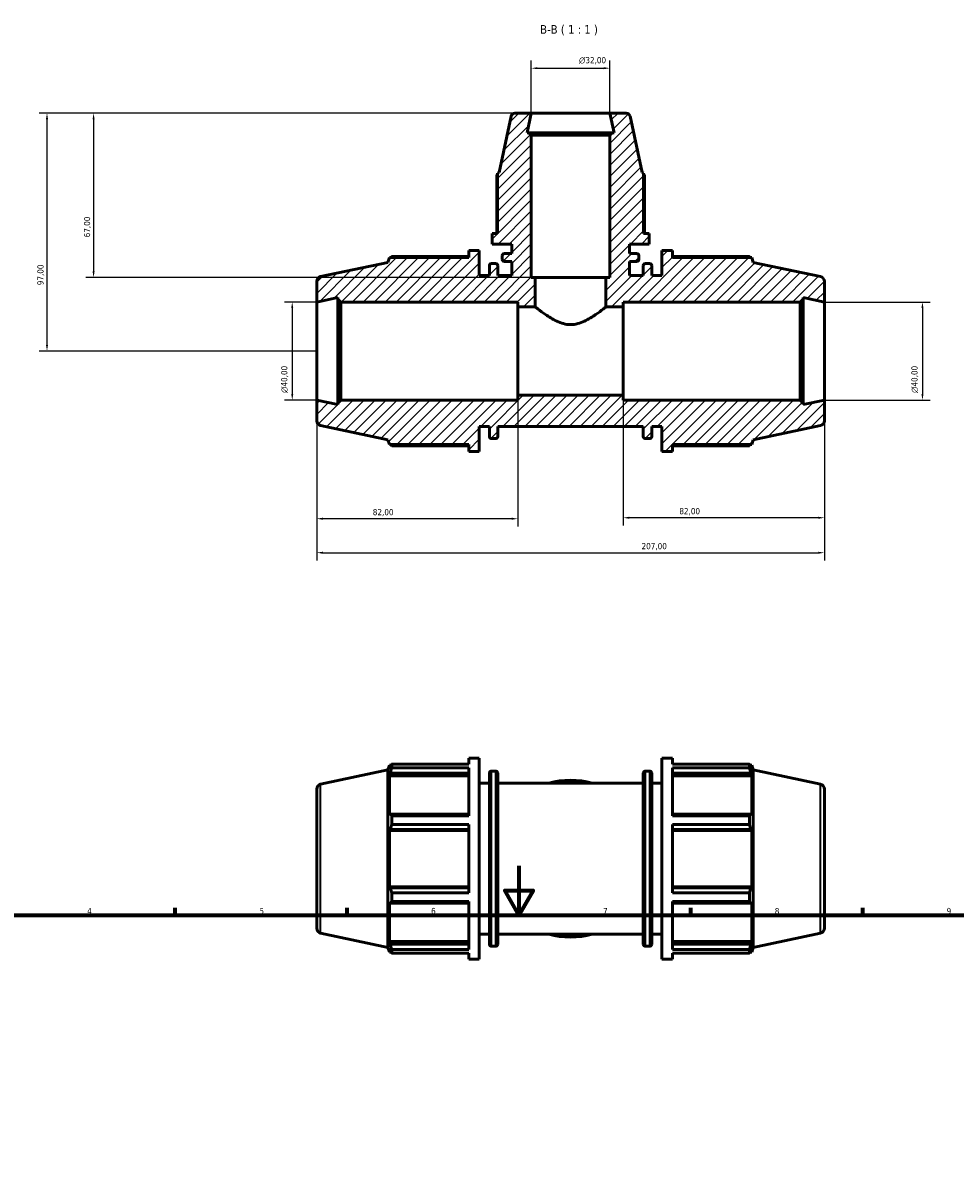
# Model space of a CAD drawing. Header units: millimetres. Extents: x 0 to 1009, y 0 to 938.
# Tile 4 of 6: x 218 to 598, y 469 to 938. Entities that reach past the tile are written whole.
import ezdxf

# ---------------------------------------------------------------- set-up
doc = ezdxf.new("R2010")
doc.units = ezdxf.units.MM
for name, color, linetype, lineweight in [('Border (ISO)', 7, 'Continuous', 70), ('Dimension (ISO)', 7, 'Continuous', 25), ('Hatch (ISO)', 7, 'Continuous', 18), ('Symbol (ISO)', 7, 'Continuous', 25), ('Visible (ISO)', 7, 'Continuous', 50), ('Visible Narrow (ISO)', 7, 'Continuous', 35)]:
    doc.layers.add(name, color=color, linetype=linetype, lineweight=lineweight)
doc.styles.add('Label Text (ISO)', font='tahoma.ttf')
doc.styles.add('Note Text (ISO)', font='tahoma.ttf')
doc.dimstyles.new('Default (ISO)', dxfattribs={"dimtxt": 2.5, "dimasz": 2.5, "dimexe": 3.175, "dimexo": 0, "dimgap": 0.762, "dimtad": 1, "dimrnd": 1e-08, "dimzin": 0, "dimtxsty": 'Note Text (ISO)', "dimcen": 0.09, "dimdle": 10, "dimclrd": 256, "dimclre": 256, "dimclrt": 232, "dimazin": 0, "dimtfac": 1.40208, "dimtmove": 0, "dimatfit": 3, "dimfxl": 1, "dimtolj": 1, "dimtzin": 0, "dimlwd": -1, "dimlwe": -1, "dimarcsym": 0})

# ---------------------------------------------------------------- blocks, each defined once
blk = doc.blocks.new('Borders Default Border')
at = {"layer": 'Border (ISO)'}
for p, q in [((280.33, 574), (280.33, 576.9)), ((350.42, 574), (350.42, 576.9)), ((490.58, 574), (490.58, 576.9)), ((560.67, 574), (560.67, 576.9))]:
    blk.add_line(p, q, dxfattribs=at)
at = {"layer": 'Border (ISO)', "flags": 128}
for points in [[(420.5, 594), (420.5, 574), (414.73, 584), (426.27, 584), (420.5, 574)], [(20, 20), (20, 574), (821, 574), (821, 20), (20, 20)]]:
    blk.add_lwpolyline(points, dxfattribs=at)
at = {"layer": 'Border (ISO)', "color": 232, "true_color": 0xca0064, "char_height": 2.5, "attachment_point": 7, "style": 'Note Text (ISO)'}
for s, insert in [('4', (244.42, 574.4)), ('5', (314.64, 574.35)), ('6', (384.66, 574.35)), ('7', (454.77, 574.4)), ('8', (524.81, 574.34)), ('9', (594.88, 574.35))]:
    blk.add_mtext(s, dxfattribs=dict(at, insert=insert))
blk = doc.blocks.new('*D7')
at = {"layer": 'Defpoints', "color": 0, "transparency": 16777216}
for p in [(457.53, 919.24), (425.53, 900.92), (457.53, 900.92)]:
    blk.add_point(p, dxfattribs=at)
at = {"layer": 'Dimension (ISO)', "transparency": 16777216}
for p, q in [((425.53, 900.92), (425.53, 922.42)), ((428.03, 919.24), (455.03, 919.24)), ((457.53, 900.92), (457.53, 922.42))]:
    blk.add_line(p, q, dxfattribs=at)
for points in [[(428.03, 919.66), (428.03, 918.83), (425.53, 919.24)], [(455.03, 919.66), (455.03, 918.83), (457.53, 919.24)]]:
    blk.add_solid(points, dxfattribs=at)
at = {"layer": 'Dimension (ISO)', "color": 232, "true_color": 0xca0064, "transparency": 16777216, "insert": (444.98, 923.77), "char_height": 2.5, "attachment_point": 1, "style": 'Note Text (ISO)'}
blk.add_mtext('\\A1;\\fAIGDT|b0|i0;\\H2.5000;\\ln\\fTahoma|b0|i0;\\H2.5000;32,00', dxfattribs=at)
blk = doc.blocks.new('*D8')
at = {"layer": 'Defpoints', "color": 0, "transparency": 16777216}
for p in [(545.03, 823.92), (545.03, 783.92), (585.03, 783.92)]:
    blk.add_point(p, dxfattribs=at)
at = {"layer": 'Dimension (ISO)', "transparency": 16777216}
for p, q in [((545.03, 823.92), (588.21, 823.92)), ((585.03, 821.42), (585.03, 786.42)), ((545.03, 783.92), (588.21, 783.92))]:
    blk.add_line(p, q, dxfattribs=at)
for points in [[(584.61, 821.42), (585.45, 821.42), (585.03, 823.92)], [(584.61, 786.42), (585.45, 786.42), (585.03, 783.92)]]:
    blk.add_solid(points, dxfattribs=at)
at = {"layer": 'Dimension (ISO)', "color": 232, "true_color": 0xca0064, "transparency": 16777216, "insert": (580.51, 786.87), "char_height": 2.5, "attachment_point": 1, "rotation": 90, "style": 'Note Text (ISO)'}
blk.add_mtext('\\A1;\\fAIGDT|b0|i0;\\H2.5000;\\ln\\fTahoma|b0|i0;\\H2.5000;40,00', dxfattribs=at)
blk = doc.blocks.new('*D9')
at = {"layer": 'Defpoints', "color": 0, "transparency": 16777216}
for p in [(463.03, 785.92), (545.03, 783.92), (463.03, 735.97)]:
    blk.add_point(p, dxfattribs=at)
at = {"layer": 'Dimension (ISO)', "transparency": 16777216}
for p, q in [((463.03, 785.92), (463.03, 732.8)), ((545.03, 783.92), (545.03, 732.8)), ((542.53, 735.97), (465.53, 735.97))]:
    blk.add_line(p, q, dxfattribs=at)
for points in [[(465.53, 736.39), (465.53, 735.55), (463.03, 735.97)], [(542.53, 736.39), (542.53, 735.55), (545.03, 735.97)]]:
    blk.add_solid(points, dxfattribs=at)
at = {"layer": 'Dimension (ISO)', "color": 232, "true_color": 0xca0064, "transparency": 16777216, "insert": (485.89, 739.91), "char_height": 2.5, "attachment_point": 1, "style": 'Note Text (ISO)'}
blk.add_mtext('\\A1;82,00', dxfattribs=at)
blk = doc.blocks.new('*D10')
at = {"layer": 'Defpoints', "color": 0, "transparency": 16777216}
for p in [(338.03, 783.92), (420.03, 785.92), (338.03, 735.57)]:
    blk.add_point(p, dxfattribs=at)
at = {"layer": 'Dimension (ISO)', "transparency": 16777216}
for p, q in [((338.03, 783.92), (338.03, 732.4)), ((420.03, 785.92), (420.03, 732.4)), ((417.53, 735.57), (340.53, 735.57))]:
    blk.add_line(p, q, dxfattribs=at)
for points in [[(340.53, 735.99), (340.53, 735.15), (338.03, 735.57)], [(417.53, 735.99), (417.53, 735.15), (420.03, 735.57)]]:
    blk.add_solid(points, dxfattribs=at)
at = {"layer": 'Dimension (ISO)', "color": 232, "true_color": 0xca0064, "transparency": 16777216, "insert": (360.89, 739.51), "char_height": 2.5, "attachment_point": 1, "style": 'Note Text (ISO)'}
blk.add_mtext('\\A1;82,00', dxfattribs=at)
blk = doc.blocks.new('*D11')
at = {"layer": 'Defpoints', "color": 0, "transparency": 16777216}
for p in [(338.03, 783.92), (545.03, 783.92), (545.03, 721.72)]:
    blk.add_point(p, dxfattribs=at)
at = {"layer": 'Dimension (ISO)', "transparency": 16777216}
for p, q in [((338.03, 783.92), (338.03, 718.54)), ((545.03, 783.92), (545.03, 718.54)), ((340.53, 721.72), (542.53, 721.72))]:
    blk.add_line(p, q, dxfattribs=at)
for points in [[(340.53, 722.13), (340.53, 721.3), (338.03, 721.72)], [(542.53, 722.13), (542.53, 721.3), (545.03, 721.72)]]:
    blk.add_solid(points, dxfattribs=at)
at = {"layer": 'Dimension (ISO)', "color": 232, "true_color": 0xca0064, "transparency": 16777216, "insert": (470.48, 725.65), "char_height": 2.5, "attachment_point": 1, "style": 'Note Text (ISO)'}
blk.add_mtext('\\A1;207,00', dxfattribs=at)
blk = doc.blocks.new('*D12')
at = {"layer": 'Defpoints', "color": 0, "transparency": 16777216}
for p in [(338.03, 823.92), (328.03, 783.92), (338.03, 783.92)]:
    blk.add_point(p, dxfattribs=at)
at = {"layer": 'Dimension (ISO)', "transparency": 16777216}
for p, q in [((338.03, 823.92), (324.86, 823.92)), ((328.03, 821.42), (328.03, 786.42)), ((338.03, 783.92), (324.86, 783.92))]:
    blk.add_line(p, q, dxfattribs=at)
for points in [[(327.61, 821.42), (328.45, 821.42), (328.03, 823.92)], [(327.61, 786.42), (328.45, 786.42), (328.03, 783.92)]]:
    blk.add_solid(points, dxfattribs=at)
at = {"layer": 'Dimension (ISO)', "color": 232, "true_color": 0xca0064, "transparency": 16777216, "insert": (323.51, 786.87), "char_height": 2.5, "attachment_point": 1, "rotation": 90, "style": 'Note Text (ISO)'}
blk.add_mtext('\\A1;\\fAIGDT|b0|i0;\\H2.5000;\\ln\\fTahoma|b0|i0;\\H2.5000;40,00', dxfattribs=at)
blk = doc.blocks.new('*D13')
at = {"layer": 'Defpoints', "color": 0, "transparency": 16777216}
for p in [(425.53, 900.92), (247.03, 833.92), (427.13, 833.92)]:
    blk.add_point(p, dxfattribs=at)
at = {"layer": 'Dimension (ISO)', "transparency": 16777216}
for p, q in [((425.53, 900.92), (243.86, 900.92)), ((247.03, 898.42), (247.03, 836.42)), ((427.13, 833.92), (243.86, 833.92))]:
    blk.add_line(p, q, dxfattribs=at)
for points in [[(246.61, 898.42), (247.45, 898.42), (247.03, 900.92)], [(246.61, 836.42), (247.45, 836.42), (247.03, 833.92)]]:
    blk.add_solid(points, dxfattribs=at)
at = {"layer": 'Dimension (ISO)', "color": 232, "true_color": 0xca0064, "transparency": 16777216, "insert": (243.1, 850.29), "char_height": 2.5, "attachment_point": 1, "rotation": 90, "style": 'Note Text (ISO)'}
blk.add_mtext('\\A1;67,00', dxfattribs=at)
blk = doc.blocks.new('*D14')
at = {"layer": 'Defpoints', "color": 0, "transparency": 16777216}
for p in [(425.53, 900.92), (228.03, 803.92), (338.03, 803.92)]:
    blk.add_point(p, dxfattribs=at)
at = {"layer": 'Dimension (ISO)', "transparency": 16777216}
for p, q in [((425.53, 900.92), (224.86, 900.92)), ((228.03, 898.42), (228.03, 806.42)), ((338.03, 803.92), (224.86, 803.92))]:
    blk.add_line(p, q, dxfattribs=at)
for points in [[(227.61, 898.42), (228.45, 898.42), (228.03, 900.92)], [(227.61, 806.42), (228.45, 806.42), (228.03, 803.92)]]:
    blk.add_solid(points, dxfattribs=at)
at = {"layer": 'Dimension (ISO)', "color": 232, "true_color": 0xca0064, "transparency": 16777216, "insert": (224.1, 830.77), "char_height": 2.5, "attachment_point": 1, "rotation": 90, "style": 'Note Text (ISO)'}
blk.add_mtext('\\A1;97,00', dxfattribs=at)

msp = doc.modelspace()

# ---------------------------------------------------------------- hatches: boundary and pattern name
at = {"layer": 'Hatch (ISO)'}
h = msp.add_hatch(dxfattribs=at)
h.set_pattern_fill('ANSI31', color=256, scale=25.4, style=0)
h.set_pattern_definition([(45, (0, 0), (-2.245064, 2.245064), [])])
edge = h.paths.add_edge_path()
edge.add_ellipse((543.031, 775.541), major_axis=(0.416, -1.956), ratio=1, start_angle=0, end_angle=78)
edge.add_line((545.031, 775.541), (545.031, 783.921))
edge.add_line((545.031, 783.921), (536.406, 782.088))
edge.add_line((536.406, 782.088), (536.406, 782.721))
edge.add_line((536.406, 782.721), (535.206, 783.921))
edge.add_line((535.206, 783.921), (463.031, 783.921))
edge.add_line((463.031, 783.921), (463.031, 785.921))
edge.add_line((463.031, 785.921), (420.031, 785.921))
edge.add_line((420.031, 785.921), (420.031, 783.921))
edge.add_line((420.031, 783.921), (347.856, 783.921))
edge.add_line((347.856, 783.921), (346.656, 782.721))
edge.add_line((346.656, 782.721), (346.656, 782.088))
edge.add_line((346.656, 782.088), (338.031, 783.921))
edge.add_line((338.031, 783.921), (338.031, 775.541))
edge.add_ellipse((340.031, 775.541), major_axis=(-2, 0), ratio=1, start_angle=0, end_angle=78)
edge.add_line((339.615, 773.585), (367.011, 767.762))
edge.add_line((367.011, 767.762), (367.651, 765.791))
edge.add_line((367.651, 765.791), (400.005, 765.791))
edge.add_line((400.005, 765.791), (400.005, 762.921))
edge.add_line((400.005, 762.921), (404.271, 762.921))
edge.add_line((404.271, 762.921), (404.271, 773.171))
edge.add_line((404.271, 773.171), (408.411, 773.171))
edge.add_line((408.411, 773.171), (408.411, 769.051))
edge.add_ellipse((409.211, 769.051), major_axis=(-0.8, 0), ratio=1, start_angle=0, end_angle=90)
edge.add_line((409.211, 768.251), (411.061, 768.251))
edge.add_ellipse((411.061, 769.051), major_axis=(0, -0.8), ratio=1, start_angle=0, end_angle=90)
edge.add_line((411.861, 769.051), (411.861, 773.171))
edge.add_line((411.861, 773.171), (471.201, 773.171))
edge.add_line((471.201, 773.171), (471.201, 769.051))
edge.add_ellipse((472.001, 769.051), major_axis=(-0.8, 0), ratio=1, start_angle=0, end_angle=90)
edge.add_line((472.001, 768.251), (473.851, 768.251))
edge.add_ellipse((473.851, 769.051), major_axis=(0, -0.8), ratio=1, start_angle=0, end_angle=90)
edge.add_line((474.651, 769.051), (474.651, 773.171))
edge.add_line((474.651, 773.171), (478.791, 773.171))
edge.add_line((478.791, 773.171), (478.791, 762.921))
edge.add_line((478.791, 762.921), (483.058, 762.921))
edge.add_line((483.058, 762.921), (483.058, 765.791))
edge.add_line((483.058, 765.791), (515.411, 765.791))
edge.add_line((515.411, 765.791), (516.051, 767.762))
edge.add_line((516.051, 767.762), (543.447, 773.585))
edge = h.paths.add_edge_path()
edge.add_ellipse((464.236, 899.321), major_axis=(1.565, 0.333), ratio=1, start_angle=0, end_angle=78)
edge.add_line((464.236, 900.921), (457.531, 900.921))
edge.add_line((457.531, 900.921), (459.249, 892.838))
edge.add_line((459.249, 892.838), (458.491, 892.838))
edge.add_line((458.491, 892.838), (457.531, 891.878))
edge.add_line((457.531, 891.878), (457.531, 833.921))
edge.add_line((457.531, 833.921), (455.931, 833.921))
edge.add_line((455.931, 833.921), (455.931, 821.921))
edge.add_line((455.931, 821.921), (463.031, 821.921))
edge.add_line((463.031, 821.921), (463.031, 823.921))
edge.add_line((463.031, 823.921), (535.206, 823.921))
edge.add_line((535.206, 823.921), (536.406, 825.121))
edge.add_line((536.406, 825.121), (536.406, 825.755))
edge.add_line((536.406, 825.755), (545.031, 823.921))
edge.add_line((545.031, 823.921), (545.031, 832.302))
edge.add_ellipse((543.031, 832.302), major_axis=(2, 0), ratio=1, start_angle=0, end_angle=78)
edge.add_line((543.447, 834.258), (516.051, 840.081))
edge.add_line((516.051, 840.081), (515.411, 842.051))
edge.add_line((515.411, 842.051), (483.058, 842.051))
edge.add_line((483.058, 842.051), (483.058, 844.921))
edge.add_line((483.058, 844.921), (478.791, 844.921))
edge.add_line((478.791, 844.921), (478.791, 834.671))
edge.add_line((478.791, 834.671), (474.651, 834.671))
edge.add_line((474.651, 834.671), (474.651, 838.791))
edge.add_ellipse((473.851, 838.791), major_axis=(0.8, 0), ratio=1, start_angle=0, end_angle=90)
edge.add_line((473.851, 839.591), (472.001, 839.591))
edge.add_ellipse((472.001, 838.791), major_axis=(0, 0.8), ratio=1, start_angle=0, end_angle=90)
edge.add_line((471.201, 838.791), (471.201, 834.671))
edge.add_line((471.201, 834.671), (465.531, 834.671))
edge.add_line((465.531, 834.671), (465.531, 840.458))
edge.add_line((465.531, 840.458), (468.571, 840.458))
edge.add_ellipse((468.571, 841.258), major_axis=(0, -0.8), ratio=1, start_angle=0, end_angle=90)
edge.add_line((469.371, 841.258), (469.371, 842.891))
edge.add_ellipse((468.571, 842.891), major_axis=(0.8, 0), ratio=1, start_angle=0, end_angle=90)
edge.add_line((468.571, 843.691), (465.531, 843.691))
edge.add_line((465.531, 843.691), (465.531, 847.571))
edge.add_line((465.531, 847.571), (473.531, 847.571))
edge.add_line((473.531, 847.571), (473.531, 851.838))
edge.add_line((473.531, 851.838), (471.291, 851.838))
edge.add_line((471.291, 851.838), (471.291, 876.475))
edge.add_line((471.291, 876.475), (470.686, 876.671))
edge.add_line((470.686, 876.671), (465.801, 899.654))
edge = h.paths.add_edge_path()
edge.add_ellipse((418.827, 899.321), major_axis=(0, 1.6), ratio=1, start_angle=0, end_angle=78)
edge.add_line((417.262, 899.654), (412.377, 876.671))
edge.add_line((412.377, 876.671), (411.771, 876.475))
edge.add_line((411.771, 876.475), (411.771, 851.838))
edge.add_line((411.771, 851.838), (409.531, 851.838))
edge.add_line((409.531, 851.838), (409.531, 847.571))
edge.add_line((409.531, 847.571), (417.531, 847.571))
edge.add_line((417.531, 847.571), (417.531, 843.691))
edge.add_line((417.531, 843.691), (414.491, 843.691))
edge.add_ellipse((414.491, 842.891), major_axis=(0, 0.8), ratio=1, start_angle=0, end_angle=90)
edge.add_line((413.691, 842.891), (413.691, 841.258))
edge.add_ellipse((414.491, 841.258), major_axis=(-0.8, 0), ratio=1, start_angle=0, end_angle=90)
edge.add_line((414.491, 840.458), (417.531, 840.458))
edge.add_line((417.531, 840.458), (417.531, 834.671))
edge.add_line((417.531, 834.671), (411.861, 834.671))
edge.add_line((411.861, 834.671), (411.861, 838.791))
edge.add_ellipse((411.061, 838.791), major_axis=(0.8, 0), ratio=1, start_angle=0, end_angle=90)
edge.add_line((411.061, 839.591), (409.211, 839.591))
edge.add_ellipse((409.211, 838.791), major_axis=(0, 0.8), ratio=1, start_angle=0, end_angle=90)
edge.add_line((408.411, 838.791), (408.411, 834.671))
edge.add_line((408.411, 834.671), (404.271, 834.671))
edge.add_line((404.271, 834.671), (404.271, 844.921))
edge.add_line((404.271, 844.921), (400.005, 844.921))
edge.add_line((400.005, 844.921), (400.005, 842.051))
edge.add_line((400.005, 842.051), (367.651, 842.051))
edge.add_line((367.651, 842.051), (367.011, 840.081))
edge.add_line((367.011, 840.081), (339.615, 834.258))
edge.add_ellipse((340.031, 832.302), major_axis=(-0.416, 1.956), ratio=1, start_angle=0, end_angle=78)
edge.add_line((338.031, 832.302), (338.031, 823.921))
edge.add_line((338.031, 823.921), (346.656, 825.755))
edge.add_line((346.656, 825.755), (346.656, 825.121))
edge.add_line((346.656, 825.121), (347.856, 823.921))
edge.add_line((347.856, 823.921), (420.031, 823.921))
edge.add_line((420.031, 823.921), (420.031, 821.921))
edge.add_line((420.031, 821.921), (427.131, 821.921))
edge.add_line((427.131, 821.921), (427.131, 833.921))
edge.add_line((427.131, 833.921), (425.531, 833.921))
edge.add_line((425.531, 833.921), (425.531, 891.878))
edge.add_line((425.531, 891.878), (424.571, 892.838))
edge.add_line((424.571, 892.838), (423.813, 892.838))
edge.add_line((423.813, 892.838), (425.531, 900.921))
edge.add_line((425.531, 900.921), (418.827, 900.921))

# ---------------------------------------------------------------- linework, layer by layer
at = {"layer": 'Visible (ISO)'}
for p, q in [((425.531, 900.921), (418.827, 900.921)), ((423.813, 892.838), (425.531, 900.921)), ((457.531, 900.921), (425.531, 900.921)), ((464.236, 900.921), (457.531, 900.921)), ((457.531, 900.921), (459.249, 892.838)), ((417.262, 899.654), (412.377, 876.671)), ((470.686, 876.671), (465.801, 899.654)), ((424.571, 892.838), (423.813, 892.838)), ((425.531, 891.878), (424.571, 892.838)), ((458.491, 892.838), (424.571, 892.838)), ((425.531, 833.921), (425.531, 891.878)), ((425.531, 891.878), (457.531, 891.878)), ((458.491, 892.838), (457.531, 891.878)), ((457.531, 891.878), (457.531, 833.921)), ((459.249, 892.838), (458.491, 892.838)), ((411.422, 875.747), (411.422, 851.838)), ((412.377, 876.671), (411.771, 876.475)), ((411.771, 876.475), (411.771, 851.838)), ((471.291, 876.475), (470.686, 876.671)), ((471.291, 851.838), (471.291, 876.475)), ((471.641, 851.838), (471.641, 875.747)), ((411.771, 851.838), (409.531, 851.838)), ((409.531, 851.838), (409.531, 847.571)), ((473.531, 851.838), (471.291, 851.838)), ((473.531, 847.571), (473.531, 851.838)), ((404.271, 844.921), (400.005, 844.921)), ((400.005, 844.921), (400.005, 842.051)), ((404.271, 834.671), (404.271, 844.921)), ((409.531, 847.571), (417.531, 847.571)), ((417.531, 847.571), (417.531, 843.691)), ((465.531, 843.691), (465.531, 847.571)), ((465.531, 847.571), (473.531, 847.571)), ((483.058, 844.921), (478.791, 844.921)), ((478.791, 844.921), (478.791, 834.671)), ((483.058, 842.051), (483.058, 844.921)), ((367.011, 840.081), (339.615, 834.258)), ((367.651, 842.051), (367.011, 840.081)), ((400.005, 842.051), (367.651, 842.051)), ((400.005, 842.5), (368.584, 842.5)), ((411.061, 839.591), (409.211, 839.591)), ((413.691, 842.891), (413.691, 841.258)), ((417.531, 843.691), (414.491, 843.691)), ((414.491, 840.458), (417.531, 840.458)), ((417.531, 840.458), (417.531, 834.671)), ((468.571, 843.691), (465.531, 843.691)), ((465.531, 834.671), (465.531, 840.458)), ((465.531, 840.458), (468.571, 840.458)), ((469.371, 841.258), (469.371, 842.891)), ((473.851, 839.591), (472.001, 839.591)), ((514.479, 842.5), (483.058, 842.5)), ((515.411, 842.051), (483.058, 842.051)), ((516.051, 840.081), (515.411, 842.051)), ((543.447, 834.258), (516.051, 840.081)), ((408.411, 834.671), (404.271, 834.671)), ((408.411, 838.791), (408.411, 834.671)), ((411.861, 834.671), (411.861, 838.791)), ((417.531, 834.671), (411.861, 834.671)), ((471.201, 834.671), (465.531, 834.671)), ((471.201, 838.791), (471.201, 834.671)), ((474.651, 834.671), (474.651, 838.791)), ((478.791, 834.671), (474.651, 834.671)), ((338.031, 832.302), (338.031, 823.921)), ((427.131, 833.921), (425.531, 833.921)), ((427.131, 821.921), (427.131, 833.921)), ((455.931, 833.921), (427.131, 833.921)), ((457.531, 833.921), (455.931, 833.921)), ((455.931, 833.921), (455.931, 821.921)), ((545.031, 823.921), (545.031, 832.302)), ((338.031, 823.921), (346.656, 825.755)), ((346.656, 825.755), (346.656, 825.121)), ((536.406, 825.121), (536.406, 825.755)), ((536.406, 825.755), (545.031, 823.921)), ((338.031, 783.921), (338.031, 823.921)), ((346.656, 825.121), (347.856, 823.921)), ((346.656, 825.121), (346.656, 782.721)), ((347.856, 823.921), (420.031, 823.921)), ((347.856, 783.921), (347.856, 823.921)), ((420.031, 823.921), (420.031, 821.921)), ((420.031, 821.921), (427.131, 821.921)), ((420.031, 821.921), (420.031, 785.921)), ((455.931, 821.921), (463.031, 821.921)), ((463.031, 821.921), (463.031, 823.921)), ((463.031, 823.921), (535.206, 823.921)), ((463.031, 785.921), (463.031, 821.921)), ((535.206, 823.921), (536.406, 825.121)), ((535.206, 823.921), (535.206, 783.921)), ((536.406, 782.721), (536.406, 825.121)), ((545.031, 783.921), (545.031, 823.921)), ((346.656, 782.088), (338.031, 783.921)), ((338.031, 783.921), (338.031, 775.541)), ((347.856, 783.921), (346.656, 782.721)), ((420.031, 783.921), (347.856, 783.921)), ((463.031, 785.921), (420.031, 785.921)), ((420.031, 785.921), (420.031, 783.921)), ((463.031, 783.921), (463.031, 785.921)), ((535.206, 783.921), (463.031, 783.921)), ((536.406, 782.721), (535.206, 783.921)), ((545.031, 783.921), (536.406, 782.088)), ((545.031, 775.541), (545.031, 783.921)), ((346.656, 782.721), (346.656, 782.088)), ((536.406, 782.088), (536.406, 782.721)), ((339.615, 773.585), (367.011, 767.762)), ((516.051, 767.762), (543.447, 773.585)), ((404.271, 762.921), (404.271, 773.171)), ((404.271, 773.171), (408.411, 773.171)), ((408.411, 773.171), (408.411, 769.051)), ((411.861, 769.051), (411.861, 773.171)), ((411.861, 773.171), (471.201, 773.171)), ((471.201, 773.171), (471.201, 769.051)), ((474.651, 769.051), (474.651, 773.171)), ((474.651, 773.171), (478.791, 773.171)), ((478.791, 773.171), (478.791, 762.921)), ((367.011, 767.762), (367.651, 765.791)), ((367.651, 765.791), (400.005, 765.791)), ((368.584, 765.343), (400.005, 765.343)), ((400.005, 765.791), (400.005, 762.921)), ((409.211, 768.251), (411.061, 768.251)), ((472.001, 768.251), (473.851, 768.251)), ((483.058, 762.921), (483.058, 765.791)), ((483.058, 765.791), (515.411, 765.791)), ((483.058, 765.343), (514.479, 765.343)), ((515.411, 765.791), (516.051, 767.762)), ((400.005, 762.921), (404.271, 762.921)), ((478.791, 762.921), (483.058, 762.921)), ((400.005, 635.56), (400.005, 637.982)), ((400.005, 637.982), (404.271, 637.982)), ((404.271, 555.982), (404.271, 637.982)), ((478.791, 555.982), (478.791, 637.982)), ((478.791, 637.982), (483.058, 637.982)), ((483.058, 635.56), (483.058, 637.982)), ((339.615, 627.319), (367.011, 633.142)), ((367.011, 633.142), (367.651, 635.112)), ((367.011, 560.822), (367.011, 633.142)), ((367.651, 635.112), (367.651, 633.348)), ((367.651, 635.112), (368.352, 635.112)), ((368.051, 634.521), (367.651, 633.348)), ((368.584, 635.56), (400.005, 635.56)), ((368.584, 634.078), (368.584, 635.56)), ((400.005, 634.078), (368.584, 634.078)), ((400.005, 614.444), (400.005, 634.078)), ((483.058, 635.56), (514.479, 635.56)), ((483.058, 614.444), (483.058, 634.078)), ((514.479, 634.078), (483.058, 634.078)), ((514.479, 634.078), (514.479, 635.56)), ((514.711, 635.112), (515.411, 635.112)), ((515.411, 633.348), (515.011, 634.521)), ((515.411, 633.348), (515.411, 635.112)), ((516.051, 633.142), (515.411, 635.112)), ((516.051, 560.822), (516.051, 633.142)), ((543.447, 627.319), (516.051, 633.142)), ((367.651, 630.804), (368.051, 631.895)), ((400.005, 630.804), (367.651, 630.804)), ((367.651, 630.804), (367.651, 614.589)), ((368.051, 631.895), (400.005, 631.895)), ((408.411, 562.112), (408.411, 631.852)), ((409.211, 632.652), (411.061, 632.652)), ((411.861, 631.852), (411.861, 562.112)), ((471.201, 562.112), (471.201, 631.852)), ((472.001, 632.652), (473.851, 632.652)), ((474.651, 631.852), (474.651, 562.112)), ((483.058, 631.895), (515.011, 631.895)), ((483.058, 630.804), (515.411, 630.804)), ((515.011, 631.895), (515.411, 630.804)), ((515.411, 614.589), (515.411, 630.804)), ((338.031, 625.363), (338.031, 568.602)), ((404.271, 627.732), (408.411, 627.732)), ((411.861, 627.732), (471.201, 627.732)), ((474.651, 627.732), (478.791, 627.732)), ((545.031, 625.363), (545.031, 568.602)), ((368.051, 615.157), (367.651, 614.589)), ((400.005, 615.157), (368.051, 615.157)), ((368.584, 614.444), (400.005, 614.444)), ((368.584, 610.865), (368.584, 614.444)), ((515.011, 615.157), (483.058, 615.157)), ((483.058, 614.444), (514.479, 614.444)), ((514.479, 610.865), (514.479, 614.444)), ((515.411, 614.589), (515.011, 615.157)), ((400.005, 610.865), (368.584, 610.865)), ((400.005, 583.099), (400.005, 610.865)), ((483.058, 583.099), (483.058, 610.865)), ((514.479, 610.865), (483.058, 610.865)), ((367.651, 608.448), (368.051, 608.818)), ((400.005, 608.448), (367.651, 608.448)), ((367.651, 608.448), (367.651, 585.516)), ((368.051, 608.818), (400.005, 608.818)), ((483.058, 608.818), (515.011, 608.818)), ((483.058, 608.448), (515.411, 608.448)), ((515.011, 608.818), (515.411, 608.448)), ((515.411, 585.516), (515.411, 608.448)), ((400.005, 585.516), (367.651, 585.516)), ((368.051, 585.147), (367.651, 585.516)), ((400.005, 585.147), (368.051, 585.147)), ((368.584, 583.099), (400.005, 583.099)), ((368.584, 579.52), (368.584, 583.099)), ((483.058, 585.516), (515.411, 585.516)), ((515.011, 585.147), (483.058, 585.147)), ((483.058, 583.099), (514.479, 583.099)), ((514.479, 579.52), (514.479, 583.099)), ((515.411, 585.516), (515.011, 585.147)), ((367.651, 579.376), (368.051, 578.808)), ((367.651, 579.376), (367.651, 563.161)), ((368.051, 578.808), (400.005, 578.808)), ((400.005, 579.52), (368.584, 579.52)), ((400.005, 559.887), (400.005, 579.52)), ((483.058, 559.887), (483.058, 579.52)), ((514.479, 579.52), (483.058, 579.52)), ((483.058, 578.808), (515.011, 578.808)), ((515.011, 578.808), (515.411, 579.376)), ((515.411, 563.161), (515.411, 579.376)), ((339.615, 566.646), (367.011, 560.822)), ((400.005, 563.161), (367.651, 563.161)), ((368.051, 562.07), (367.651, 563.161)), ((404.271, 566.232), (408.411, 566.232)), ((411.861, 566.232), (471.201, 566.232)), ((474.651, 566.232), (478.791, 566.232)), ((483.058, 563.161), (515.411, 563.161)), ((515.411, 563.161), (515.011, 562.07)), ((543.447, 566.646), (516.051, 560.822)), ((367.011, 560.822), (367.651, 558.852)), ((367.651, 560.617), (368.051, 559.444)), ((367.651, 560.617), (367.651, 558.852)), ((367.651, 558.852), (368.352, 558.852)), ((400.005, 562.07), (368.051, 562.07)), ((368.584, 559.887), (400.005, 559.887)), ((368.584, 558.404), (368.584, 559.887)), ((400.005, 558.404), (368.584, 558.404)), ((400.005, 555.982), (400.005, 558.404)), ((409.211, 561.312), (411.061, 561.312)), ((472.001, 561.312), (473.851, 561.312)), ((515.011, 562.07), (483.058, 562.07)), ((483.058, 559.887), (514.479, 559.887)), ((483.058, 555.982), (483.058, 558.404)), ((514.479, 558.404), (483.058, 558.404)), ((514.479, 558.404), (514.479, 559.887)), ((514.711, 558.852), (515.411, 558.852)), ((515.011, 559.444), (515.411, 560.617)), ((516.051, 560.822), (515.411, 558.852)), ((515.411, 558.852), (515.411, 560.617)), ((400.005, 555.982), (404.271, 555.982)), ((478.791, 555.982), (483.058, 555.982))]:
    msp.add_line(p, q, dxfattribs=at)
for centre, radius, start, end in [((418.827, 899.321), 1.6, 90, 168), ((464.236, 899.321), 1.6, 12, 90), ((409.211, 838.791), 0.8, 90, 180), ((411.061, 838.791), 0.8, 0, 90), ((414.491, 842.891), 0.8, 90, 180), ((414.491, 841.258), 0.8, 180, 270), ((468.571, 842.891), 0.8, 0, 90), ((468.571, 841.258), 0.8, 270, 0), ((472.001, 838.791), 0.8, 90, 180), ((473.851, 838.791), 0.8, 0, 90), ((340.031, 832.302), 2, 102, 180), ((543.031, 832.302), 2, 0, 78), ((340.031, 775.541), 2, 180, 258), ((543.031, 775.541), 2, 282, 0), ((409.211, 769.051), 0.8, 180, 270), ((411.061, 769.051), 0.8, 270, 0), ((472.001, 769.051), 0.8, 180, 270), ((473.851, 769.051), 0.8, 270, 0), ((409.211, 631.852), 0.8, 90, 180), ((411.061, 631.852), 0.8, 0, 90), ((441.531, 596.982), 32, 73.93275, 106.06725), ((472.001, 631.852), 0.8, 90, 180), ((473.851, 631.852), 0.8, 0, 90), ((340.031, 625.363), 2, 102, 180), ((543.031, 625.363), 2, 0, 78), ((340.031, 568.602), 2, 180, 258), ((543.031, 568.602), 2, 282, 0), ((441.531, 596.982), 32, 253.93275, 286.06725), ((409.211, 562.112), 0.8, 180, 270), ((411.061, 562.112), 0.8, 270, 0), ((472.001, 562.112), 0.8, 180, 270), ((473.851, 562.112), 0.8, 270, 0)]:
    msp.add_arc(centre, radius, start, end, dxfattribs=at)
for points, weights in [([(411.771, 875.928), (411.598, 875.839), (411.422, 875.747)], [1.00066813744, 1.0004081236, 1]), ([(471.641, 875.747), (471.465, 875.839), (471.291, 875.928)], [1, 1.0004081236, 1.00066813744]), ([(368.584, 842.5), (368.466, 842.274), (368.352, 842.051)], [1, 1.000561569, 1.00097513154]), ([(514.711, 842.051), (514.597, 842.274), (514.479, 842.5)], [1.00097513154, 1.000561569, 1]), ([(368.352, 765.791), (368.466, 765.569), (368.584, 765.343)], [1.00097513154, 1.000561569, 1]), ([(514.479, 765.343), (514.597, 765.569), (514.711, 765.791)], [1, 1.000561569, 1.00097513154]), ([(368.051, 634.521), (368.307, 635.03), (368.584, 635.56)], [1.0018216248, 1.00131918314, 1]), ([(368.584, 634.078), (368.307, 632.964), (368.051, 631.895)], [1, 1.00131918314, 1.0018216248]), ([(514.479, 635.56), (514.756, 635.03), (515.011, 634.521)], [1, 1.00131918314, 1.0018216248]), ([(515.011, 631.895), (514.756, 632.964), (514.479, 634.078)], [1.0018216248, 1.00131918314, 1]), ([(368.051, 615.157), (368.307, 614.808), (368.584, 614.444)], [1.0018216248, 1.00131918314, 1]), ([(514.479, 614.444), (514.756, 614.808), (515.011, 615.157)], [1, 1.00131918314, 1.0018216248]), ([(368.584, 610.865), (368.307, 609.821), (368.051, 608.818)], [1, 1.00131918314, 1.0018216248]), ([(515.011, 608.818), (514.756, 609.821), (514.479, 610.865)], [1.0018216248, 1.00131918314, 1]), ([(368.051, 585.147), (368.307, 584.144), (368.584, 583.099)], [1.0018216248, 1.00131918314, 1]), ([(514.479, 583.099), (514.756, 584.144), (515.011, 585.147)], [1, 1.00131918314, 1.0018216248]), ([(368.584, 579.52), (368.307, 579.157), (368.051, 578.808)], [1, 1.00131918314, 1.0018216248]), ([(515.011, 578.808), (514.756, 579.157), (514.479, 579.52)], [1.0018216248, 1.00131918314, 1]), ([(368.051, 562.07), (368.307, 561), (368.584, 559.887)], [1.0018216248, 1.00131918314, 1]), ([(368.584, 558.404), (368.307, 558.935), (368.051, 559.444)], [1, 1.00131918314, 1.0018216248]), ([(514.479, 559.887), (514.756, 561), (515.011, 562.07)], [1, 1.00131918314, 1.0018216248]), ([(515.011, 559.444), (514.756, 558.935), (514.479, 558.404)], [1.0018216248, 1.00131918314, 1])]:
    msp.add_rational_spline(points, weights, degree=2, dxfattribs=at)
msp.add_open_spline([(427.131, 821.921), (427.131, 821.921), (427.227, 821.844), (427.616, 821.536), (427.908, 821.304), (429.036, 820.43), (430.135, 819.597), (432.601, 817.905), (434.158, 816.907), (436.765, 815.701), (437.68, 815.351), (439.571, 814.86), (440.547, 814.721), (442.516, 814.721), (443.492, 814.86), (445.382, 815.351), (446.298, 815.701), (448.904, 816.907), (450.461, 817.905), (452.927, 819.597), (454.026, 820.43), (455.154, 821.304), (455.446, 821.536), (455.835, 821.844), (455.931, 821.921), (455.931, 821.921)], degree=3, knots=[2.3257074, 2.3257074, 2.3257074, 2.3257074, 2.6118285, 2.6118285, 2.8979497, 2.8979497, 3.470192, 3.470192, 4.0608033, 4.0608033, 4.356109, 4.356109, 4.6514147, 4.6514147, 4.9467204, 4.9467204, 5.2420261, 5.2420261, 5.8326374, 5.8326374, 6.4048797, 6.4048797, 6.6910009, 6.6910009, 6.9771221, 6.9771221, 6.9771221, 6.9771221], dxfattribs=at)
at = {"layer": 'Visible Narrow (ISO)'}
for p, q in [((409.211, 632.213), (409.211, 561.751)), ((411.061, 561.751), (411.061, 632.213)), ((472.001, 632.213), (472.001, 561.751)), ((473.851, 561.751), (473.851, 632.213)), ((339.615, 567.019), (339.615, 626.946)), ((543.447, 567.019), (543.447, 626.946))]:
    msp.add_line(p, q, dxfattribs=at)

# ---------------------------------------------------------------- block references
msp.add_blockref('Borders Default Border', (0, 0))

# ---------------------------------------------------------------- texts
at = {"layer": 'Symbol (ISO)', "insert": (429.092, 932.671), "char_height": 3.5, "attachment_point": 7, "style": 'Label Text (ISO)'}
msp.add_mtext('B-B ( 1 : 1 )', dxfattribs=at)

# ---------------------------------------------------------------- dimensions: what is measured, and where the dimension line sits
at = {"layer": 'Dimension (ISO)'}
for base, p1, p2, angle, picture, middle in [((457.531, 919.245), (425.531, 900.921), (457.531, 900.921), 180, '*D7', (450.531, 919.245)), ((328.031, 783.921), (338.031, 823.921), (338.031, 783.921), 90, '*D12', (328.031, 792.421)), ((585.031, 783.921), (545.031, 823.921), (545.031, 783.921), 90, '*D8', (585.031, 792.421))]:
    dim = msp.add_linear_dim(base=base, p1=p1, p2=p2, angle=angle, text='\\fAIGDT|b0|i0;\\H2.5000;\\ln\\fTahoma|b0|i0;\\H2.5000;<>', dimstyle='Default (ISO)', override={"dimdec": 2, "dimtp": 0, "dimtm": 0, "dimtdec": 2, "dimtofl": 0, "dimatfit": 1}, dxfattribs=at)
    dim.commit()
    dim.dimension.update_dxf_attribs({"geometry": picture, "text_midpoint": middle, "dimtype": 160})
for base, p1, p2, angle, picture, middle in [((228.031, 803.921), (425.531, 900.921), (338.031, 803.921), 90, '*D14', (228.031, 834.921)), ((247.031, 833.921), (425.531, 900.921), (427.131, 833.921), 270, '*D13', (247.031, 854.421)), ((545.031, 721.716), (338.031, 783.921), (545.031, 783.921), 180, '*D11', (475.531, 721.716)), ((463.031, 735.97), (545.031, 783.921), (463.031, 785.921), 180, '*D9', (490.031, 735.97))]:
    dim = msp.add_linear_dim(base=base, p1=p1, p2=p2, angle=angle, dimstyle='Default (ISO)', override={"dimdec": 2, "dimtp": 0, "dimtm": 0, "dimtdec": 2, "dimtofl": 0, "dimatfit": 1}, dxfattribs=at)
    dim.commit()
    dim.dimension.update_dxf_attribs({"geometry": picture, "text_midpoint": middle, "dimtype": 160})
dim = msp.add_linear_dim(base=(338.031, 735.571), p1=(420.031, 785.921), p2=(338.031, 783.921), dimstyle='Default (ISO)', override={"dimdec": 2, "dimtp": 0, "dimtm": 0, "dimtdec": 2, "dimtofl": 0, "dimatfit": 1}, dxfattribs=at)
dim.commit()
dim.dimension.update_dxf_attribs({"geometry": '*D10', "text_midpoint": (365.031, 735.571), "dimtype": 160})

doc.saveas('drawing.dxf')
